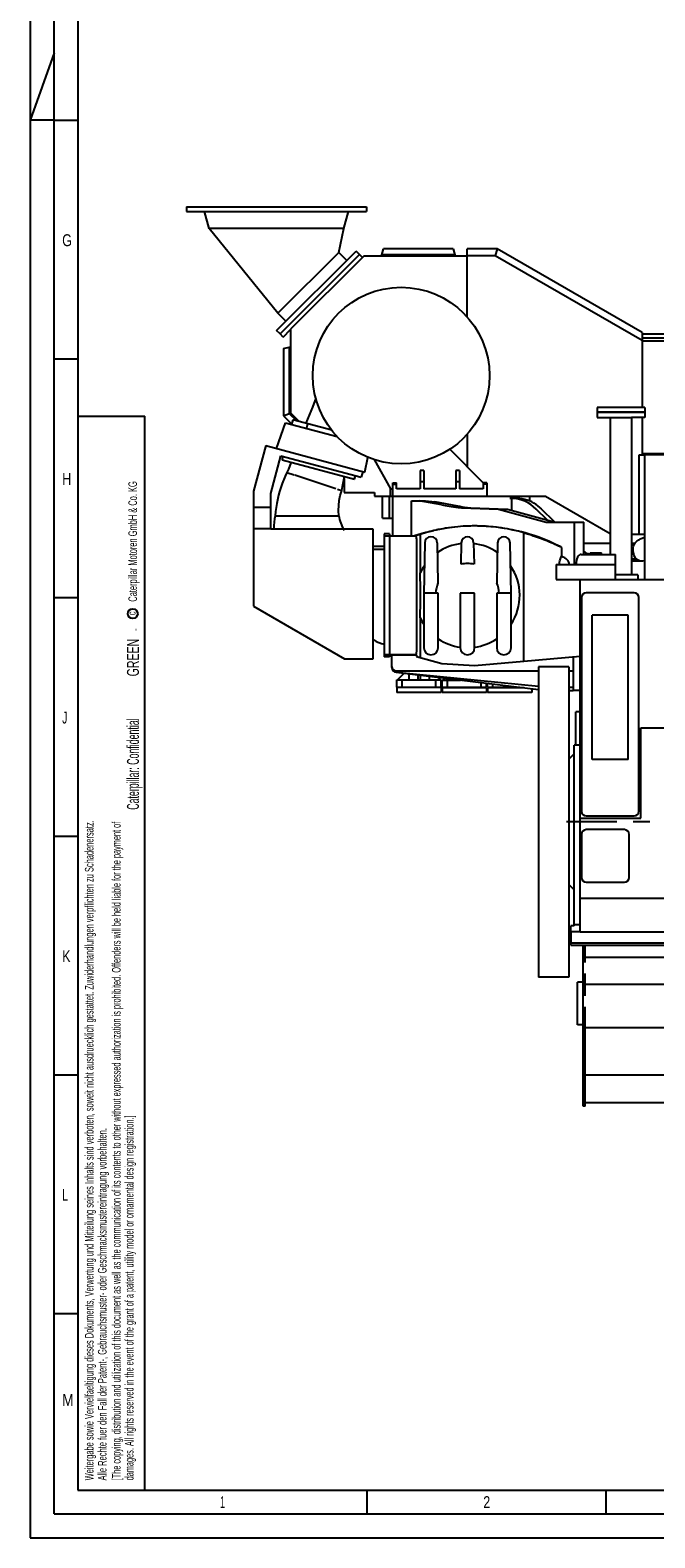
# Model space of a CAD drawing. Header units: millimetres. Extents: x 0 to 841, y 0 to 594.
# Tile 1 of 72: x 0 to 131, y 0 to 316. Entities that reach past the tile are written whole.
import ezdxf
from ezdxf.enums import TextEntityAlignment as Align

# ---------------------------------------------------------------- set-up
doc = ezdxf.new("R2010")
doc.units = ezdxf.units.MM
doc.header["$LTSCALE"] = 46.255
doc.linetypes.add('CENTER', pattern=[0.6, 0.375, -0.075, 0.075, -0.075])
doc.linetypes.add('PHANTOM', pattern=[0.8, 0.45, -0.05, 0.1, -0.05, 0.1, -0.05])
doc.layers.get('0').update_dxf_attribs({"linetype": 'CONTINUOUS'})
for name, color, linetype in [('25007_040000_TLKS_KS_V_ABL298', 7, 'CONTINUOUS'), ('25007_041000_TLKS_KS_V_ABL321', 7, 'CONTINUOUS'), ('25007_042000_TLKS_KS_TL_V_ABL299', 7, 'CONTINUOUS'), ('25007_116500_01_SIMPLE1_C_ABL344', 7, 'CONTINUOUS'), ('25007_116500_01_SIMPLE1_T1_C_PBL346', 7, 'CONTINUOUS'), ('25007_116500_03_SIMPLE1_T2_C_PBL345', 7, 'CONTINUOUS'), ('25007_721800_06_SIMPLE1_T1_X_PBL296', 7, 'CONTINUOUS'), ('25007_721800_06_SIMPLE1_X_ABL295', 7, 'CONTINUOUS'), ('25007_724000_05_SIMPLE1_G_ABL310', 7, 'CONTINUOUS'), ('25007_724000_05_SIMPLE1_T1_G_PBL311', 7, 'CONTINUOUS'), ('25007_724700_03_SIMPLE1_A_ABL300', 7, 'CONTINUOUS'), ('25007_724700_03_SIMPLE1_T1_A_PBL301', 7, 'CONTINUOUS'), ('25007_725000_27_SIMPLE1_T1_X_PBL307', 7, 'CONTINUOUS'), ('25007_725000_27_SIMPLE1_T2_X_PBL309', 7, 'CONTINUOUS'), ('25007_725000_27_SIMPLE1_T3_X_PBL312', 7, 'CONTINUOUS'), ('25007_725000_27_SIMPLE1_T4_X_PBL308', 7, 'CONTINUOUS'), ('25007_725000_27_SIMPLE1_X#AF0_ABL306', 7, 'CONTINUOUS'), ('25007_731000_20_SIMPLE1_B_ABL322', 7, 'CONTINUOUS'), ('25007_731000_20_SIMPLE1_T1_B_PBL336', 7, 'CONTINUOUS'), ('25007_731000_20_SIMPLE1_T2_B_PBL323', 7, 'CONTINUOUS'), ('25007_731000_20_SIMPLE1_T3_B_PBL324', 7, 'CONTINUOUS'), ('25097_000000_TLKS_MARKETING_ABL297', 7, 'CONTINUOUS'), ('25097_000000_TRENNSTELLEN_TLKS_PBL368', 7, 'CONTINUOUS'), ('25097_030000_TLKS_V_ABL302', 7, 'CONTINUOUS'), ('25097_100000_TLKS_V_ABL333', 7, 'CONTINUOUS'), ('25097_111000_21_SIMPLE1_A_ABL339', 7, 'CONTINUOUS'), ('25097_111000_21_SIMPLE1_T1_A_PBL340', 7, 'CONTINUOUS'), ('25097_111200_24_SIMPLE1_T1_X_PBL343', 7, 'CONTINUOUS'), ('25097_111200_24_SIMPLE1_T7_X_PBL342', 7, 'CONTINUOUS'), ('25097_111200_24_SIMPLE1_X_ABL341', 7, 'CONTINUOUS'), ('25097_122000_01_SIMPLE1_D_ABL337', 7, 'CONTINUOUS'), ('25097_122000_01_SIMPLE1_T1_D_PBL338', 7, 'CONTINUOUS'), ('25097_122000_03_SIMPLE1_B_ABL334', 7, 'CONTINUOUS'), ('25097_122000_03_SIMPLE1_T1_B_PBL335', 7, 'CONTINUOUS'), ('25097_171000_21_SIMPLE1_A_ABL354', 7, 'CONTINUOUS'), ('25097_171000_21_SIMPLE1_T1_A_PBL355', 7, 'CONTINUOUS'), ('25097_700000_TLKS_V_ABL303', 7, 'CONTINUOUS'), ('25097_722000_27_SIMPLE1_A_ABL304', 7, 'CONTINUOUS'), ('25097_722000_27_SIMPLE1_T1_A_PBL305', 7, 'CONTINUOUS'), ('25097_800000_TLKS_V_ABL313', 7, 'CONTINUOUS'), ('25097_833000_20_SIMPLE1_A_ABL314', 7, 'CONTINUOUS'), ('25097_833000_20_SIMPLE1_T3_A_PBL316', 7, 'CONTINUOUS'), ('25097_833000_20_SIMPLE1_T4_A_PBL320', 7, 'CONTINUOUS'), ('25097_833000_20_SIMPLE1_T6_A_PBL353', 7, 'CONTINUOUS'), ('25097_833000_20_SIMPLE1_T7_A_PBL318', 7, 'CONTINUOUS'), ('25097_833000_20_SIMPLE1_T8_A_PBL315', 7, 'CONTINUOUS'), ('25097_833000_20_SIMPLE1_T8_A_PBL317', 7, 'CONTINUOUS'), ('25097_833000_20_SIMPLE1_T8_A_PBL319', 7, 'CONTINUOUS'), ('right_6_VBL294', 7, 'CONTINUOUS')]:
    doc.layers.add(name, color=color, linetype=linetype)
doc.styles.get("Standard").update_dxf_attribs({"font": 'txt', "width": 0.6})
doc.styles.add('TEXTSTYLE_2', font='txt')

# ---------------------------------------------------------------- blocks, each defined once
blk = doc.blocks.new('*T621')
at = {"color": 2, "linetype": 'Continuous'}
for p, q in [((0, 0), (0.1, 0)), ((0, 0), (0, -0.01)), ((0.1, 0), (0.1, -0.01)), ((0, -0.01), (0.1, -0.01))]:
    blk.add_line(p, q, dxfattribs=at)
at = {"color": 7, "linetype": 'Continuous'}
for s, width, p in [('GREEN', 0.661905, (0.68, -5.89)), ('Caterpillar: Confidential ', 0.551282, (0.68, -27.94))]:
    blk.add_text(s, height=2.5, rotation=90, dxfattribs=dict(at, width=width)).set_placement(p, align=Align.CENTER)
blk = doc.blocks.new('25007_721800_06_SIMPLE1_T1_X_PBL296', base_point=(51.57, 265.56))
at = {"layer": '25007_721800_06_SIMPLE1_T1_X_PBL296', "color": 7, "linetype": 'Continuous'}
for p, q in [((32.72, 278.89), (32.72, 277.89)), ((32.72, 278.89), (70.42, 278.89)), ((70.42, 278.89), (70.42, 277.89)), ((32.72, 277.89), (70.42, 277.89)), ((37.44, 274.35), (36.49, 277.89)), ((37.44, 274.35), (36.49, 277.89)), ((65.69, 274.35), (66.64, 277.89)), ((65.69, 274.35), (66.64, 277.89)), ((51.85, 256.57), (37.44, 274.35)), ((65.69, 274.35), (37.44, 274.35)), ((64.58, 269.3), (65.69, 274.35)), ((51.59, 252.94), (68.21, 269.56)), ((64.58, 269.3), (51.85, 256.57)), ((52.3, 252.23), (68.92, 268.85)), ((66.27, 267.61), (64.58, 269.3)), ((66.27, 267.61), (64.58, 269.3)), ((68.92, 268.85), (68.21, 269.56)), ((53.54, 254.88), (51.85, 256.57)), ((53.54, 254.88), (51.85, 256.57)), ((52.3, 252.23), (51.59, 252.94))]:
    blk.add_line(p, q, dxfattribs=at)
blk = doc.blocks.new('25007_721800_06_SIMPLE1_X_ABL295', base_point=(51.57, 265.56))
at = {"layer": '25007_721800_06_SIMPLE1_T1_X_PBL296'}
blk.add_blockref('25007_721800_06_SIMPLE1_T1_X_PBL296', (51.57, 265.56), dxfattribs=at)
blk = doc.blocks.new('25007_724700_03_SIMPLE1_T1_A_PBL301', base_point=(59.29, 208.91))
at = {"layer": '25007_724700_03_SIMPLE1_T1_A_PBL301', "color": 7, "linetype": 'Continuous'}
for p, q in [((51.59, 228.25), (53.45, 233.63)), ((53.45, 233.63), (64.28, 230.73)), ((49.32, 228.86), (46.75, 219.28)), ((49.32, 228.86), (70.08, 223.3)), ((50.35, 218.8), (52.47, 226.72)), ((52.47, 226.72), (69.28, 222.22)), ((70.08, 223.3), (70.68, 226.37)), ((69.6, 223.43), (69.28, 222.22)), ((46.75, 219.28), (46.75, 195.19)), ((50.35, 211.35), (50.35, 218.8)), ((46.75, 215.94), (50.35, 215.94)), ((50.35, 211.38), (46.75, 211.38)), ((71.83, 211.35), (50.35, 211.35)), ((71.83, 184.19), (71.83, 211.35)), ((46.75, 195.19), (65.82, 184.19)), ((65.82, 184.19), (71.83, 184.19))]:
    blk.add_line(p, q, dxfattribs=at)
blk = doc.blocks.new('25007_724700_03_SIMPLE1_A_ABL300', base_point=(59.29, 208.91))
at = {"layer": '25007_724700_03_SIMPLE1_T1_A_PBL301'}
blk.add_blockref('25007_724700_03_SIMPLE1_T1_A_PBL301', (59.29, 208.91), dxfattribs=at)
blk = doc.blocks.new('25007_725000_27_SIMPLE1_T1_X_PBL307', base_point=(75.44, 243.5))
at = {"layer": '25007_725000_27_SIMPLE1_T1_X_PBL307', "color": 7, "linetype": 'Continuous'}
for p, q in [((54.99, 234.25), (54.73, 233.29)), ((63.12, 232.07), (54.99, 234.25)), ((58.07, 233.43), (57.81, 232.46))]:
    blk.add_line(p, q, dxfattribs=at)
blk.add_lwpolyline([(59.77, 238.8), (59.08, 236.89), (57.73, 233.52)], dxfattribs=at)
blk.add_circle((77.65, 243.5), 18.5, dxfattribs=at)
blk = doc.blocks.new('25007_725000_27_SIMPLE1_T4_X_PBL308', base_point=(63.08, 205.57))
at = {"layer": '25007_725000_27_SIMPLE1_T4_X_PBL308', "color": 7, "linetype": 'Continuous'}
for p, q in [((52.76, 225.85), (52.96, 226.59)), ((52.76, 225.85), (67.87, 221.8)), ((53.76, 223.23), (55.28, 222.72)), ((55.38, 222.69), (64.01, 219.82)), ((67.87, 221.8), (68.07, 222.54)), ((64.32, 219.71), (65.21, 219.42)), ((51.28, 214.15), (64.6, 214.15)), ((51.28, 214.15), (64.6, 214.15)), ((74.1, 210.34), (74.1, 184.56)), ((75.2, 210.34), (74.1, 210.34)), ((75.2, 209.89), (74.1, 209.89)), ((75.2, 210.34), (75.2, 184.56)), ((74.1, 207.09), (71.83, 207.09)), ((72, 207.76), (74.1, 207.76)), ((71.83, 188.12), (71.9, 188.12)), ((75.2, 185.01), (74.1, 185.01)), ((75.2, 184.56), (74.1, 184.56))]:
    blk.add_line(p, q, dxfattribs=at)
for points in [[(54.62, 225.35), (54.33, 224.64), (54.04, 223.93), (53.76, 223.23)], [(53.76, 223.23), (53.4, 222.46), (52.76, 220.88), (52.22, 219.25), (52, 218.42), (51.62, 216.73), (51.36, 215.02), (51.28, 214.15)], [(65.21, 219.42), (65.4, 220.3), (65.82, 222.35)], [(64.6, 214.15), (64.55, 215.21), (64.58, 216.27), (64.71, 217.33), (64.92, 218.39), (65.21, 219.42)]]:
    blk.add_lwpolyline(points, dxfattribs=at)
for centre, radius, start, end in [((70.95, 210.56), 20, 169.6437, 177.4766), ((72, 215.24), 7.48, 188.3674, 213.1656), ((72, 215.24), 7.48, 267.7466, 270), ((75.06, 192.75), 5.6, 235.6711, 260.1212)]:
    blk.add_arc(centre, radius, start, end, dxfattribs=at)
blk = doc.blocks.new('25007_725000_27_SIMPLE1_T2_X_PBL309', base_point=(60.92, 260.22))
at = {"layer": '25007_725000_27_SIMPLE1_T2_X_PBL309', "color": 7, "linetype": 'Continuous'}
for p, q in [((52.3, 252.23), (68.92, 268.85)), ((69.53, 268.23), (68.92, 268.85)), ((52.94, 251.59), (54.5, 253.16)), ((52.94, 251.59), (52.3, 252.23))]:
    blk.add_line(p, q, dxfattribs=at)
blk = doc.blocks.new('25007_725000_27_SIMPLE1_T3_X_PBL312', base_point=(83.79, 223.16))
at = {"layer": '25007_725000_27_SIMPLE1_T3_X_PBL312', "color": 7, "linetype": 'Continuous'}
for p, q in [((94.8, 221.06), (87.82, 228.07)), ((71.99, 225.9), (75.4, 219.75)), ((81.6, 223.59), (81.6, 219.75)), ((82.4, 223.59), (81.6, 223.59)), ((82.4, 221.25), (81.6, 221.25)), ((82.4, 223.59), (82.4, 219.75)), ((89.1, 223.59), (89.1, 219.75)), ((89.9, 223.59), (89.1, 223.59)), ((89.9, 221.25), (89.1, 221.25)), ((89.9, 223.59), (89.9, 219.75)), ((75.4, 218.25), (75.4, 219.75)), ((75.4, 219.75), (75.9, 219.75)), ((75.9, 218.25), (75.7, 218.25)), ((75.9, 218.25), (75.9, 221.06)), ((75.9, 221.06), (76.7, 221.06)), ((75.9, 220.75), (76.7, 220.75)), ((76.7, 219.75), (76.7, 221.06)), ((81.6, 219.75), (76.7, 219.75)), ((89.1, 219.75), (82.4, 219.75)), ((94.8, 219.75), (89.9, 219.75)), ((94.8, 221.06), (94.8, 219.75)), ((95.6, 221.06), (94.8, 221.06)), ((95.6, 220.75), (94.8, 220.75)), ((95.6, 221.06), (95.6, 218.25))]:
    blk.add_line(p, q, dxfattribs=at)
blk = doc.blocks.new('25007_725000_27_SIMPLE1_X#AF0_ABL306', base_point=(73.55, 226.7))
at = {"layer": '25007_725000_27_SIMPLE1_T1_X_PBL307'}
blk.add_blockref('25007_725000_27_SIMPLE1_T1_X_PBL307', (75.44, 243.5), dxfattribs=at)
at = {"layer": '25007_725000_27_SIMPLE1_T2_X_PBL309'}
blk.add_blockref('25007_725000_27_SIMPLE1_T2_X_PBL309', (60.92, 260.22), dxfattribs=at)
at = {"layer": '25007_725000_27_SIMPLE1_T3_X_PBL312'}
blk.add_blockref('25007_725000_27_SIMPLE1_T3_X_PBL312', (83.79, 223.16), dxfattribs=at)
at = {"layer": '25007_725000_27_SIMPLE1_T4_X_PBL308'}
blk.add_blockref('25007_725000_27_SIMPLE1_T4_X_PBL308', (63.08, 205.57), dxfattribs=at)
blk = doc.blocks.new('25007_724000_05_SIMPLE1_T1_G_PBL311', base_point=(98.15, 197.9))
at = {"layer": '25007_724000_05_SIMPLE1_T1_G_PBL311', "color": 7, "linetype": 'Continuous'}
for p, q in [((73.75, 213.65), (73.75, 218.25)), ((73.77, 218.25), (75.7, 218.25)), ((75.15, 218.25), (75.15, 213.65)), ((75.9, 209.9), (75.9, 218.25)), ((75.9, 218.25), (100.8, 218.25)), ((100.8, 217.85), (100.8, 218.25)), ((104.55, 218.25), (104.55, 217.23)), ((79.81, 209.9), (79.81, 217.25)), ((79.81, 217.25), (82.72, 217.25)), ((86.15, 216.4), (81.44, 217.25)), ((82.72, 217.25), (84.72, 217.05)), ((89.53, 216.18), (84.72, 217.05)), ((89.6, 215.89), (90.31, 215.8)), ((90.31, 215.8), (92.21, 215.8)), ((90.31, 215.8), (98.04, 215.54)), ((91.51, 215.89), (92.21, 215.8)), ((92.21, 215.8), (99.94, 215.54)), ((98.04, 215.54), (108, 212.8)), ((98.04, 215.54), (99.94, 215.54)), ((99.94, 215.54), (109.91, 212.8)), ((100.39, 217.85), (101.45, 217.85)), ((100.8, 215.31), (100.8, 217.84)), ((108.22, 213.26), (105.93, 215.55)), ((109.76, 212.84), (107.04, 215.55)), ((73.75, 213.65), (75.9, 213.65)), ((108, 212.8), (115.86, 212.8)), ((113.96, 203.95), (113.96, 212.8)), ((115.86, 206.05), (115.86, 212.8)), ((75.3, 185), (75.3, 209.9)), ((75.3, 209.9), (80.67, 209.9)), ((80.48, 209.9), (82.76, 210.6)), ((81.83, 210.33), (80.48, 209.9)), ((81.63, 210.26), (80.51, 209.9)), ((81.63, 210.26), (81.63, 202.16)), ((82.76, 210.6), (84.5, 211.04)), ((103.3, 183.7), (103.3, 210.59)), ((103.3, 210.59), (104.36, 210.27)), ((104.36, 210.27), (104.42, 210.25)), ((80.9, 208.4), (80.9, 186.5)), ((82.6, 208.47), (82.4, 197.75)), ((85.2, 208.47), (85.36, 200)), ((90.23, 208.47), (90.14, 203.98)), ((92.82, 208.47), (92.91, 203.98)), ((97.85, 208.47), (97.69, 200)), ((100.65, 197.75), (100.45, 208.47)), ((110.94, 207.67), (111.24, 207.52)), ((111.24, 207.52), (111.24, 205.66)), ((115.35, 206.05), (122.55, 206.05)), ((117.2, 206.4), (117.2, 206.05)), ((117.2, 206.4), (119.61, 206.4)), ((117.32, 206.05), (117.32, 206.4)), ((119.61, 206.05), (119.61, 206.4)), ((122.55, 200.75), (122.55, 206.05)), ((110.07, 203.95), (110.07, 200.75)), ((110.07, 203.95), (122.55, 203.95)), ((110.07, 200.75), (115.15, 200.75)), ((85.4, 197.95), (82.4, 197.95)), ((82.4, 197.75), (82.4, 186.5)), ((85.4, 197.75), (85.4, 197.95)), ((85.4, 186.5), (85.4, 197.75)), ((90.03, 197.95), (90.03, 197.75)), ((93.02, 197.95), (90.03, 197.95)), ((90.03, 197.75), (90.03, 186.5)), ((93.03, 197.75), (93.02, 197.95)), ((93.03, 186.5), (93.03, 197.75)), ((97.65, 197.95), (97.65, 197.75)), ((100.65, 197.95), (97.65, 197.95)), ((97.65, 197.75), (97.65, 186.5)), ((100.65, 186.5), (100.65, 197.75)), ((81.63, 192.74), (81.63, 184.46)), ((80.67, 185), (75.3, 185)), ((75.3, 185), (80.9, 185)), ((75.7, 182.36), (75.7, 185)), ((80.9, 185), (80.9, 184.67)), ((80.9, 184.67), (86.19, 183.16)), ((93.04, 182.8), (103.3, 183.7)), ((103.3, 183.7), (115.15, 184.73)), ((113.65, 184.6), (113.65, 177.55)), ((76.58, 181.34), (106.4, 177.76)), ((76.6, 181.65), (106.4, 181.65)), ((76.6, 181.36), (106.4, 178.42)), ((86.19, 183.16), (93.04, 182.8)), ((112.75, 181.65), (113.65, 181.65)), ((112.75, 178.25), (113.65, 178.25)), ((112.75, 177.55), (113.65, 177.55)), ((115.15, 177.55), (113.65, 177.55))]:
    blk.add_line(p, q, dxfattribs=at)
for points in [[(94.18, 211.98), (93.98, 211.99), (93.74, 211.99), (93.48, 212), (93.19, 212), (92.87, 212), (92.53, 212), (92.16, 211.99), (91.77, 211.98), (91.35, 211.96), (90.89, 211.94), (90.64, 211.93), (90.11, 211.89), (89.51, 211.84), (88.85, 211.77), (88.17, 211.69), (87.54, 211.61)], [(110.94, 207.67), (109.97, 208.15), (108.72, 208.72), (107.55, 209.21), (106.45, 209.63), (105.41, 209.99), (104.44, 210.3), (103.58, 210.55), (102.83, 210.75), (102.15, 210.92), (101.55, 211.06), (100.99, 211.18), (100.45, 211.29), (99.89, 211.39), (99.31, 211.49), (98.68, 211.59), (98.02, 211.68), (97.44, 211.75), (96.91, 211.8), (96.42, 211.85), (95.96, 211.89), (95.52, 211.92), (95.35, 211.93)], [(82.93, 210.64), (82.58, 210.55), (81.83, 210.33)], [(87.54, 211.61), (86.97, 211.52), (86.45, 211.43), (85.98, 211.35), (85.65, 211.28), (85.42, 211.24), (85.24, 211.2), (85.1, 211.17), (84.97, 211.14), (84.89, 211.12)]]:
    blk.add_lwpolyline(points, dxfattribs=at)
for centre, radius, start, end in [((100.39, 210.03), 7.82, 44.9358, 87.0217), ((101.49, 210), 7.86, 44.9829, 59.6701), ((93.03, 173.75), 38.25, 88.2674, 102.2846), ((93.03, 173.75), 38.25, 74.4214, 88.2675), ((93.03, 173.73), 38.27, 102.2857, 107.3226), ((83.9, 208.45), 1.3, 1.07, 178.93), ((91.53, 208.45), 1.3, 1.07, 178.93), ((99.15, 208.45), 1.3, 1.07, 178.93), ((91.53, 197.45), 10.95, 96.8289, 125.0233), ((91.53, 197.45), 10.95, 54.9767, 83.1711), ((97.61, 181.42), 29.44, 62.4302, 63.0771), ((117.85, 209.03), 3.03, 228.9303, 232.5848), ((116.89, 209), 3, 249.9012, 260.0111), ((91.53, 197.45), 10.95, 145.3763, 154.5368), ((91.53, 197.45), 6.67, 78.031, 101.969), ((91.53, 197.45), 10.95, 326.4076, 34.6237), ((-76.42, 197.45), 158.12, 358.2932, 1.7068), ((91.53, 197.45), 6.67, 157.5518, 175.7026), ((91.53, 197.45), 6.67, 4.2974, 22.4482), ((91.53, 197.45), 10.95, 205.4632, 213.5924), ((83.9, 186.5), 1.5, 180, 360), ((91.53, 197.45), 10.95, 236.0041, 262.1297), ((91.53, 186.5), 1.5, 180, 360), ((91.53, 197.45), 10.95, 277.8703, 303.9959), ((99.15, 186.5), 1.5, 180, 360), ((76.6, 182.55), 0.9, 180, 270), ((76.7, 182.36), 1, 180, 264.368), ((76.7, 182.34), 1, 180, 263.147)]:
    blk.add_arc(centre, radius, start, end, dxfattribs=at)
for centre, major_axis, ratio, start_param, end_param in [((94.05, 215.89), (9.52, -0.96), 0.052674, -2.544151, -2.051392), ((94.06, 215.89), (5.45, -0.55), 0.052674, -2.544151, -2.051392), ((100.39, 209.94), (7.97, 0), 0.992058, 1.519856, 1.570796), ((101.45, 209.94), (7.97, 0), 0.992058, 7.328281, 7.853982), ((108.96, 204.01), (3.85, 0), 0.528155, -0.031845, 0.938798), ((115.35, 204.01), (0, 2.04), 0.528155, -0.000003, 1.602641), ((117.85, 209.05), (0, 3.05), 0.972869, -3.505056, -3.361243)]:
    blk.add_ellipse(centre, major_axis=major_axis, ratio=ratio, start_param=start_param, end_param=end_param, dxfattribs=at)
for points, knots in [([(80.67, 209.9), (80.69, 209.9), (80.73, 209.86), (80.76, 209.77), (80.8, 209.63), (80.85, 209.37), (80.89, 208.95), (80.9, 208.59), (80.9, 208.4)], [0, 0, 0, 0, 0.032312, 0.09324, 0.186002, 0.308555, 0.625897, 1, 1, 1, 1]), ([(104.42, 210.25), (105.6, 209.88), (107.82, 209.11), (109.96, 208.17), (110.95, 207.67)], [0, 0, 0, 0, 0.528652, 1, 1, 1, 1]), ([(110.81, 203.95), (110.8, 204.28), (110.85, 204.75), (111.04, 205.32), (111.17, 205.56), (111.24, 205.66)], [0, 0, 0, 0, 0.550967, 0.792449, 1, 1, 1, 1]), ([(116.01, 206.62), (116.07, 206.57), (116.31, 206.4), (116.58, 206.27), (116.79, 206.2)], [0, 0, 0, 0, 0.254296, 1, 1, 1, 1]), ([(80.9, 186.5), (80.9, 186.31), (80.89, 185.95), (80.85, 185.53), (80.8, 185.27), (80.76, 185.13), (80.73, 185.04), (80.69, 185), (80.67, 185)], [0, 0, 0, 0, 0.374103, 0.691445, 0.813998, 0.90676, 0.967688, 1, 1, 1, 1])]:
    blk.add_open_spline(points, degree=3, knots=knots, dxfattribs=at)
blk = doc.blocks.new('25007_724000_05_SIMPLE1_G_ABL310', base_point=(98.15, 197.9))
at = {"layer": '25007_724000_05_SIMPLE1_T1_G_PBL311'}
blk.add_blockref('25007_724000_05_SIMPLE1_T1_G_PBL311', (98.15, 197.9), dxfattribs=at)
blk = doc.blocks.new('25007_116500_03_SIMPLE1_T2_C_PBL345', base_point=(123.65, 236.35))
at = {"layer": '25007_116500_03_SIMPLE1_T2_C_PBL345', "color": 7, "linetype": 'Continuous'}
for p, q in [((118.65, 236.85), (118.65, 235.85)), ((121.39, 236.85), (118.65, 236.85)), ((121.39, 235.85), (118.65, 235.85)), ((123.65, 236.85), (121.39, 236.85)), ((123.65, 235.85), (121.39, 235.85)), ((125.91, 236.85), (123.65, 236.85)), ((125.91, 235.85), (123.65, 235.85)), ((128.65, 236.85), (125.91, 236.85)), ((128.65, 235.85), (125.91, 235.85)), ((128.65, 236.85), (128.65, 235.85))]:
    blk.add_line(p, q, dxfattribs=at)
blk = doc.blocks.new('25007_116500_01_SIMPLE1_T1_C_PBL346', base_point=(123.65, 218.25))
at = {"layer": '25007_116500_01_SIMPLE1_T1_C_PBL346', "color": 7, "linetype": 'Continuous'}
for p, q in [((118.65, 235.75), (118.65, 234.75)), ((128.65, 235.75), (118.65, 235.75)), ((118.65, 234.75), (121.4, 234.75)), ((121.4, 234.75), (121.4, 206.05)), ((121.4, 234.75), (125.9, 234.75)), ((125.9, 234.75), (125.9, 201.75)), ((128.65, 234.75), (125.9, 234.75)), ((128.65, 235.75), (128.65, 234.75)), ((126.3, 201.75), (122.55, 201.75)), ((127.2, 201.75), (126.3, 201.75)), ((127.2, 201.75), (127.2, 200.75))]:
    blk.add_line(p, q, dxfattribs=at)
blk = doc.blocks.new('25007_116500_01_SIMPLE1_C_ABL344', base_point=(123.65, 218.8))
at = {"layer": '25007_116500_01_SIMPLE1_T1_C_PBL346'}
blk.add_blockref('25007_116500_01_SIMPLE1_T1_C_PBL346', (123.65, 218.25), dxfattribs=at)
at = {"layer": '25007_116500_03_SIMPLE1_T2_C_PBL345'}
blk.add_blockref('25007_116500_03_SIMPLE1_T2_C_PBL345', (123.65, 236.35), dxfattribs=at)
blk = doc.blocks.new('25007_042000_TLKS_KS_TL_V_ABL299', base_point=(87.7, 226.52))
at = {"layer": '25007_116500_01_SIMPLE1_C_ABL344'}
blk.add_blockref('25007_116500_01_SIMPLE1_C_ABL344', (123.65, 218.8), dxfattribs=at)
at = {"layer": '25007_724000_05_SIMPLE1_G_ABL310'}
blk.add_blockref('25007_724000_05_SIMPLE1_G_ABL310', (98.15, 197.9), dxfattribs=at)
at = {"layer": '25007_724700_03_SIMPLE1_A_ABL300'}
blk.add_blockref('25007_724700_03_SIMPLE1_A_ABL300', (59.29, 208.91), dxfattribs=at)
at = {"layer": '25007_725000_27_SIMPLE1_X#AF0_ABL306'}
blk.add_blockref('25007_725000_27_SIMPLE1_X#AF0_ABL306', (73.55, 226.7), dxfattribs=at)
blk = doc.blocks.new('25007_731000_20_SIMPLE1_T2_B_PBL323', base_point=(109.58, 150))
at = {"layer": '25007_731000_20_SIMPLE1_T2_B_PBL323', "color": 7, "linetype": 'Continuous'}
for p, q in [((106.4, 182.5), (106.4, 117.5)), ((112.75, 182.5), (106.4, 182.5)), ((112.75, 182.5), (112.75, 117.5)), ((112.75, 117.5), (106.4, 117.5))]:
    blk.add_line(p, q, dxfattribs=at)
blk = doc.blocks.new('25007_731000_20_SIMPLE1_T3_B_PBL324', base_point=(109.58, 150))
at = {"layer": '25007_731000_20_SIMPLE1_T3_B_PBL324', "color": 7, "linetype": 'Continuous'}
for p, q in [((106.4, 182.5), (106.4, 117.5)), ((112.75, 182.5), (106.4, 182.5)), ((112.75, 182.5), (112.75, 117.5)), ((112.75, 117.5), (106.4, 117.5))]:
    blk.add_line(p, q, dxfattribs=at)
blk = doc.blocks.new('25007_731000_20_SIMPLE1_T1_B_PBL336', base_point=(113.95, 146.53))
at = {"layer": '25007_731000_20_SIMPLE1_T1_B_PBL336', "color": 7, "linetype": 'Continuous'}
for p, q in [((113.85, 128.41), (113.85, 166.05)), ((115.15, 166.05), (113.85, 166.05)), ((112.75, 163.15), (113.85, 164.25)), ((112.75, 136.85), (113.85, 135.75)), ((113.15, 127), (113.15, 128.25)), ((113.85, 128.25), (113.15, 128.25)), ((115.15, 127), (113.15, 127)), ((113.85, 128.25), (113.85, 128.41)), ((115.15, 128.41), (113.85, 128.41))]:
    blk.add_line(p, q, dxfattribs=at)
blk = doc.blocks.new('25007_731000_20_SIMPLE1_B_ABL322', base_point=(110.78, 150))
at = {"layer": '25007_731000_20_SIMPLE1_T1_B_PBL336'}
blk.add_blockref('25007_731000_20_SIMPLE1_T1_B_PBL336', (113.95, 146.53), dxfattribs=at)
at = {"layer": '25007_731000_20_SIMPLE1_T2_B_PBL323'}
blk.add_blockref('25007_731000_20_SIMPLE1_T2_B_PBL323', (109.58, 150), dxfattribs=at)
at = {"layer": '25007_731000_20_SIMPLE1_T3_B_PBL324'}
blk.add_blockref('25007_731000_20_SIMPLE1_T3_B_PBL324', (109.58, 150), dxfattribs=at)
blk = doc.blocks.new('25007_041000_TLKS_KS_V_ABL321', base_point=(110.775, 150))
at = {"layer": '25007_731000_20_SIMPLE1_B_ABL322'}
blk.add_blockref('25007_731000_20_SIMPLE1_B_ABL322', (110.775, 150), dxfattribs=at)
blk = doc.blocks.new('25007_040000_TLKS_KS_V_ABL298', base_point=(87.7, 193.17))
at = {"layer": '25007_041000_TLKS_KS_V_ABL321'}
blk.add_blockref('25007_041000_TLKS_KS_V_ABL321', (110.78, 150), dxfattribs=at)
at = {"layer": '25007_042000_TLKS_KS_TL_V_ABL299'}
blk.add_blockref('25007_042000_TLKS_KS_TL_V_ABL299', (87.7, 226.52), dxfattribs=at)
blk = doc.blocks.new('25097_722000_27_SIMPLE1_T1_A_PBL305', base_point=(188.87, 240.14))
at = {"layer": '25097_722000_27_SIMPLE1_T1_A_PBL305', "color": 7, "linetype": 'Continuous'}
for p, q in [((69.83, 268.52), (54.5, 253.2)), ((91.47, 268.52), (69.83, 268.52)), ((73.54, 268.52), (73.94, 270.03)), ((88.89, 268.79), (73.61, 268.79)), ((88.56, 270.03), (73.94, 270.03)), ((88.56, 270.03), (88.96, 268.52)), ((91.47, 255.77), (91.47, 270.03)), ((97.72, 270.03), (91.47, 270.03)), ((97.34, 268.61), (91.47, 268.61)), ((97.72, 270.03), (97.34, 268.61)), ((128.07, 250.86), (97.34, 268.61)), ((128.07, 252.5), (97.72, 270.03)), ((54.5, 253.2), (54.5, 235.7)), ((53, 249.15), (54.5, 249.55)), ((128.07, 252.5), (128.07, 236.85)), ((128.07, 252.27), (324.31, 252.27)), ((128.07, 251.45), (324.31, 251.45)), ((128.07, 250.78), (324.31, 250.78)), ((324.31, 252.27), (324.31, 227.21)), ((53, 249.15), (53, 235.08)), ((54.23, 249.48), (54.23, 235.59)), ((53, 235.08), (54.23, 235.59)), ((53, 235.08), (54.75, 233.33)), ((54.23, 235.59), (55.79, 234.04)), ((54.5, 235.7), (56.3, 233.9)), ((128.07, 235.85), (128.07, 235.75)), ((128.07, 234.75), (128.07, 226.91)), ((91.47, 231.23), (91.47, 224.4)), ((127.47, 210.25), (127.47, 226.91)), ((127.47, 226.91), (128.65, 226.91)), ((128.07, 227.21), (132.85, 227.21)), ((147.15, 227.21), (154.35, 227.21)), ((168.65, 227.21), (175.85, 227.21)), ((190.15, 227.21), (197.35, 227.21)), ((211.65, 227.21), (218.85, 227.21)), ((233.15, 227.21), (240.35, 227.21)), ((254.65, 227.21), (261.85, 227.21)), ((276.15, 227.21), (283.35, 227.21)), ((297.65, 227.21), (304.85, 227.21)), ((319.15, 227.21), (324.74, 227.21)), ((322.05, 227.21), (322.05, 226.97)), ((324.74, 227.21), (324.74, 226.97)), ((65.74, 221.97), (65.74, 219)), ((65.74, 219), (72.05, 219)), ((72.05, 219), (72.05, 218.25)), ((72.05, 218.25), (73.77, 218.25)), ((100.8, 218.25), (107.84, 218.25)), ((107.84, 218.25), (121.4, 210.42)), ((125.9, 210.25), (128.65, 210.25))]:
    blk.add_line(p, q, dxfattribs=at)
blk = doc.blocks.new('25097_722000_27_SIMPLE1_A_ABL304', base_point=(188.87, 240.14))
at = {"layer": '25097_722000_27_SIMPLE1_T1_A_PBL305'}
blk.add_blockref('25097_722000_27_SIMPLE1_T1_A_PBL305', (188.87, 240.14), dxfattribs=at)
blk = doc.blocks.new('25097_700000_TLKS_V_ABL303', base_point=(188.87, 240.14))
at = {"layer": '25097_722000_27_SIMPLE1_A_ABL304'}
blk.add_blockref('25097_722000_27_SIMPLE1_A_ABL304', (188.87, 240.14), dxfattribs=at)
blk = doc.blocks.new('25097_833000_20_SIMPLE1_T8_A_PBL315', base_point=(81.38, 177.63))
at = {"layer": '25097_833000_20_SIMPLE1_T8_A_PBL315', "color": 7, "linetype": 'Continuous'}
for p, q in [((76.75, 178.13), (76.75, 177.13)), ((86, 178.13), (76.75, 178.13)), ((86, 177.13), (76.75, 177.13)), ((86, 178.13), (86, 177.13))]:
    blk.add_line(p, q, dxfattribs=at)
blk = doc.blocks.new('25097_833000_20_SIMPLE1_T3_A_PBL316', base_point=(81.38, 179.68))
at = {"layer": '25097_833000_20_SIMPLE1_T3_A_PBL316', "color": 7, "linetype": 'Continuous'}
for p, q in [((76.87, 179.73), (78.28, 181.14)), ((79.24, 181.02), (79.24, 179.73)), ((81.12, 180.8), (81.12, 179.73)), ((81.62, 180.74), (81.62, 179.73)), ((83.51, 180.51), (83.51, 179.73)), ((85.31, 180.29), (85.88, 179.73)), ((76.75, 178.23), (76.75, 179.73)), ((76.75, 179.73), (86, 179.73)), ((76.75, 178.23), (86, 178.23)), ((77.88, 178.23), (77.88, 179.73)), ((84.88, 178.23), (84.88, 179.73)), ((86, 178.23), (86, 179.73))]:
    blk.add_line(p, q, dxfattribs=at)
blk = doc.blocks.new('25097_833000_20_SIMPLE1_T8_A_PBL317', base_point=(90.875, 177.625))
at = {"layer": '25097_833000_20_SIMPLE1_T8_A_PBL317', "color": 7, "linetype": 'Continuous'}
for p, q in [((86.25, 178.125), (86.25, 177.125)), ((95.5, 178.125), (86.25, 178.125)), ((95.5, 177.125), (86.25, 177.125)), ((95.5, 178.125), (95.5, 177.125))]:
    blk.add_line(p, q, dxfattribs=at)
blk = doc.blocks.new('25097_833000_20_SIMPLE1_T7_A_PBL318', base_point=(90.88, 179.17))
at = {"layer": '25097_833000_20_SIMPLE1_T7_A_PBL318', "color": 7, "linetype": 'Continuous'}
for p, q in [((86.37, 179.72), (86.76, 180.12)), ((86.25, 178.22), (86.25, 179.72)), ((86.25, 179.72), (90.05, 179.72)), ((86.25, 178.22), (95.5, 178.22)), ((87.38, 178.22), (87.38, 179.72)), ((88.74, 179.88), (88.74, 179.72)), ((94.38, 178.22), (94.38, 179.21)), ((95.5, 178.22), (95.5, 179.07))]:
    blk.add_line(p, q, dxfattribs=at)
blk = doc.blocks.new('25097_833000_20_SIMPLE1_T8_A_PBL319', base_point=(100.38, 177.62))
at = {"layer": '25097_833000_20_SIMPLE1_T8_A_PBL319', "color": 7, "linetype": 'Continuous'}
for p, q in [((95.75, 178.12), (95.75, 177.12)), ((103.37, 178.12), (95.75, 178.12)), ((105, 177.12), (95.75, 177.12)), ((105, 177.93), (105, 177.12))]:
    blk.add_line(p, q, dxfattribs=at)
blk = doc.blocks.new('25097_833000_20_SIMPLE1_T4_A_PBL320', base_point=(99.14, 178.63))
at = {"layer": '25097_833000_20_SIMPLE1_T4_A_PBL320', "color": 7, "linetype": 'Continuous'}
for p, q in [((95.75, 178.22), (95.75, 179.04)), ((95.75, 178.22), (102.53, 178.22)), ((96.88, 178.22), (96.88, 178.91))]:
    blk.add_line(p, q, dxfattribs=at)
blk = doc.blocks.new('25097_833000_20_SIMPLE1_T6_A_PBL353', base_point=(122.28, 207.16))
at = {"layer": '25097_833000_20_SIMPLE1_T6_A_PBL353', "color": 7, "linetype": 'Continuous'}
for p, q in [((115.86, 208.43), (121.4, 208.43)), ((125.9, 208.43), (126.63, 208.43)), ((126.42, 208.05), (125.9, 208.05)), ((126.22, 206.55), (126.22, 207.19)), ((126.22, 206.55), (126.22, 206.66)), ((126.85, 205.05), (125.9, 205.05)), ((125.9, 204.68), (128.1, 204.68)), ((126.85, 205.15), (126.85, 205.05))]:
    blk.add_line(p, q, dxfattribs=at)
for start, end in [(179.9999, 228.189), (228.1897, 288.8342), (228.1897, 287.1071)]:
    blk.add_arc((128.1, 206.55), 1.88, start, end, dxfattribs=at)
blk.add_open_spline([(126.22, 207.19), (126.22, 207.38), (126.28, 207.76), (126.5, 208.27), (126.81, 208.68), (127.27, 209.07), (127.88, 209.39), (128.39, 209.56), (128.65, 209.64)], degree=3, knots=[0, 0, 0, 0, 0.15537, 0.305117, 0.44351, 0.567435, 0.784954, 1, 1, 1, 1], dxfattribs=at)
blk = doc.blocks.new('25097_833000_20_SIMPLE1_A_ABL314', base_point=(221.05, 184.23))
at = {"layer": '25097_833000_20_SIMPLE1_T3_A_PBL316'}
blk.add_blockref('25097_833000_20_SIMPLE1_T3_A_PBL316', (81.38, 179.68), dxfattribs=at)
at = {"layer": '25097_833000_20_SIMPLE1_T4_A_PBL320'}
blk.add_blockref('25097_833000_20_SIMPLE1_T4_A_PBL320', (99.14, 178.63), dxfattribs=at)
at = {"layer": '25097_833000_20_SIMPLE1_T6_A_PBL353'}
blk.add_blockref('25097_833000_20_SIMPLE1_T6_A_PBL353', (122.28, 207.16), dxfattribs=at)
at = {"layer": '25097_833000_20_SIMPLE1_T7_A_PBL318'}
blk.add_blockref('25097_833000_20_SIMPLE1_T7_A_PBL318', (90.88, 179.17), dxfattribs=at)
at = {"layer": '25097_833000_20_SIMPLE1_T8_A_PBL315'}
blk.add_blockref('25097_833000_20_SIMPLE1_T8_A_PBL315', (81.38, 177.63), dxfattribs=at)
at = {"layer": '25097_833000_20_SIMPLE1_T8_A_PBL317'}
blk.add_blockref('25097_833000_20_SIMPLE1_T8_A_PBL317', (90.88, 177.62), dxfattribs=at)
at = {"layer": '25097_833000_20_SIMPLE1_T8_A_PBL319'}
blk.add_blockref('25097_833000_20_SIMPLE1_T8_A_PBL319', (100.38, 177.62), dxfattribs=at)
blk = doc.blocks.new('25097_800000_TLKS_V_ABL313', base_point=(221.05, 184.23))
at = {"layer": '25097_833000_20_SIMPLE1_A_ABL314'}
blk.add_blockref('25097_833000_20_SIMPLE1_A_ABL314', (221.05, 184.23), dxfattribs=at)
blk = doc.blocks.new('25097_122000_03_SIMPLE1_T1_B_PBL335', base_point=(229.62, 108.72))
at = {"layer": '25097_122000_03_SIMPLE1_T1_B_PBL335', "color": 8, "linetype": 'PHANTOM'}
for p, q in [((113.15, 127), (113.15, 124.65)), ((113.15, 124.65), (346.1, 124.65)), ((115.75, 90.45), (115.75, 124.2)), ((116.15, 123.65), (115.75, 123.65)), ((116.15, 90.45), (116.15, 124.2)), ((116.15, 116.02), (338.75, 116.02)), ((116.15, 96.7), (115.75, 96.7)), ((116.15, 97), (338.75, 97)), ((116.15, 90.45), (115.75, 90.45)), ((116.15, 91.2), (338.75, 91.2))]:
    blk.add_line(p, q, dxfattribs=at)
blk = doc.blocks.new('25097_122000_03_SIMPLE1_B_ABL334', base_point=(229.625, 108.725))
at = {"layer": '25097_122000_03_SIMPLE1_T1_B_PBL335'}
blk.add_blockref('25097_122000_03_SIMPLE1_T1_B_PBL335', (229.625, 108.725), dxfattribs=at)
blk = doc.blocks.new('25097_122000_01_SIMPLE1_T1_D_PBL338', base_point=(229.62, 116.97))
at = {"layer": '25097_122000_01_SIMPLE1_T1_D_PBL338', "color": 7, "linetype": 'Continuous'}
for p, q in [((113.15, 124.2), (113.15, 127)), ((113.15, 124.2), (346.1, 124.2)), ((115.75, 106.95), (115.75, 124.2)), ((115.75, 121.65), (339.15, 121.65)), ((114.6, 107.45), (114.6, 116.45)), ((115.75, 116.45), (114.6, 116.45)), ((115.75, 107.45), (114.6, 107.45)), ((115.75, 106.95), (339.15, 106.95))]:
    blk.add_line(p, q, dxfattribs=at)
blk = doc.blocks.new('25097_122000_01_SIMPLE1_D_ABL337', base_point=(229.625, 116.975))
at = {"layer": '25097_122000_01_SIMPLE1_T1_D_PBL338'}
blk.add_blockref('25097_122000_01_SIMPLE1_T1_D_PBL338', (229.625, 116.975), dxfattribs=at)
blk = doc.blocks.new('25097_111000_21_SIMPLE1_T1_A_PBL340', base_point=(229.12, 163.88))
at = {"layer": '25097_111000_21_SIMPLE1_T1_A_PBL340', "color": 7, "linetype": 'Continuous'}
for p, q in [((115.15, 127), (115.15, 200.75)), ((328.27, 200.75), (115.15, 200.75)), ((114.25, 166.05), (114.25, 173.05)), ((115.15, 173.05), (114.25, 173.05)), ((127.83, 150.81), (127.83, 169.7)), ((127.83, 169.7), (150.73, 169.7)), ((115.15, 150.81), (127.83, 150.81)), ((115.15, 134), (344, 134)), ((115.15, 127), (344, 127))]:
    blk.add_line(p, q, dxfattribs=at)
blk = doc.blocks.new('25097_111000_21_SIMPLE1_A_ABL339', base_point=(229.125, 163.875))
at = {"layer": '25097_111000_21_SIMPLE1_T1_A_PBL340'}
blk.add_blockref('25097_111000_21_SIMPLE1_T1_A_PBL340', (229.125, 163.875), dxfattribs=at)
blk = doc.blocks.new('25097_111200_24_SIMPLE1_T7_X_PBL342', base_point=(120.4, 142.875))
at = {"layer": '25097_111200_24_SIMPLE1_T7_X_PBL342', "color": 7, "linetype": 'Continuous'}
for p, q in [((115.4, 147.375), (115.4, 138.375)), ((124.4, 148.375), (116.4, 148.375)), ((125.4, 138.375), (125.4, 147.375)), ((116.4, 137.375), (124.4, 137.375))]:
    blk.add_line(p, q, dxfattribs=at)
for centre, start, end in [((116.4, 147.375), 90, 180), ((124.4, 147.375), 0, 90), ((116.4, 138.375), 180, 270), ((124.4, 138.375), 270, 360)]:
    blk.add_arc(centre, 1, start, end, dxfattribs=at)
blk = doc.blocks.new('25097_111200_24_SIMPLE1_T1_X_PBL343', base_point=(121.42, 174.62))
at = {"layer": '25097_111200_24_SIMPLE1_T1_X_PBL343', "color": 7, "linetype": 'Continuous'}
for p, q in [((115.42, 197), (115.42, 152.25)), ((126.42, 198), (116.42, 198)), ((127.42, 152.25), (127.42, 197)), ((117.67, 163.09), (117.67, 193.31)), ((125.17, 193.31), (117.67, 193.31)), ((125.17, 163.09), (125.17, 193.31)), ((125.17, 163.09), (117.67, 163.09)), ((116.42, 151.25), (126.42, 151.25))]:
    blk.add_line(p, q, dxfattribs=at)
for centre, start, end in [((116.42, 197), 90, 180), ((126.42, 197), 0, 90), ((116.42, 152.25), 180, 270), ((126.42, 152.25), 270, 360)]:
    blk.add_arc(centre, 1, start, end, dxfattribs=at)
blk = doc.blocks.new('25097_111200_24_SIMPLE1_X_ABL341', base_point=(229.95, 167.38))
at = {"layer": '25097_111200_24_SIMPLE1_T1_X_PBL343'}
blk.add_blockref('25097_111200_24_SIMPLE1_T1_X_PBL343', (121.42, 174.62), dxfattribs=at)
at = {"layer": '25097_111200_24_SIMPLE1_T7_X_PBL342'}
blk.add_blockref('25097_111200_24_SIMPLE1_T7_X_PBL342', (120.4, 142.88), dxfattribs=at)
blk = doc.blocks.new('25097_171000_21_SIMPLE1_T1_A_PBL355', base_point=(228.125, 213.863))
at = {"layer": '25097_171000_21_SIMPLE1_T1_A_PBL355', "color": 7, "linetype": 'Continuous'}
for p, q in [((128.65, 200.75), (128.65, 226.975)), ((128.65, 226.975), (174.25, 226.975)), ((128.5, 200.75), (128.5, 200.9)), ((128.5, 200.9), (128.65, 200.9))]:
    blk.add_line(p, q, dxfattribs=at)
blk = doc.blocks.new('25097_171000_21_SIMPLE1_A_ABL354', base_point=(228.12, 213.86))
at = {"layer": '25097_171000_21_SIMPLE1_T1_A_PBL355'}
blk.add_blockref('25097_171000_21_SIMPLE1_T1_A_PBL355', (228.12, 213.86), dxfattribs=at)
blk = doc.blocks.new('25097_100000_TLKS_V_ABL333', base_point=(229.625, 158.7125))
at = {"layer": '25097_111000_21_SIMPLE1_A_ABL339'}
blk.add_blockref('25097_111000_21_SIMPLE1_A_ABL339', (229.125, 163.875), dxfattribs=at)
at = {"layer": '25097_111200_24_SIMPLE1_X_ABL341'}
blk.add_blockref('25097_111200_24_SIMPLE1_X_ABL341', (229.95, 167.375), dxfattribs=at)
at = {"layer": '25097_122000_01_SIMPLE1_D_ABL337'}
blk.add_blockref('25097_122000_01_SIMPLE1_D_ABL337', (229.625, 116.975), dxfattribs=at)
at = {"layer": '25097_122000_03_SIMPLE1_B_ABL334'}
blk.add_blockref('25097_122000_03_SIMPLE1_B_ABL334', (229.625, 108.725), dxfattribs=at)
at = {"layer": '25097_171000_21_SIMPLE1_A_ABL354'}
blk.add_blockref('25097_171000_21_SIMPLE1_A_ABL354', (228.125, 213.8625), dxfattribs=at)
blk = doc.blocks.new('25097_030000_TLKS_V_ABL302', base_point=(209.17, 180.24))
at = {"layer": '25097_100000_TLKS_V_ABL333'}
blk.add_blockref('25097_100000_TLKS_V_ABL333', (229.62, 158.71), dxfattribs=at)
at = {"layer": '25097_700000_TLKS_V_ABL303'}
blk.add_blockref('25097_700000_TLKS_V_ABL303', (188.87, 240.14), dxfattribs=at)
at = {"layer": '25097_800000_TLKS_V_ABL313'}
blk.add_blockref('25097_800000_TLKS_V_ABL313', (221.05, 184.23), dxfattribs=at)
blk = doc.blocks.new('25097_000000_TLKS_MARKETING_ABL297', base_point=(207.71, 179.61))
at = {"layer": '25007_040000_TLKS_KS_V_ABL298'}
blk.add_blockref('25007_040000_TLKS_KS_V_ABL298', (87.7, 193.17), dxfattribs=at)
at = {"layer": '25097_030000_TLKS_V_ABL302'}
blk.add_blockref('25097_030000_TLKS_V_ABL302', (209.17, 180.24), dxfattribs=at)
blk = doc.blocks.new('25097_000000_TRENNSTELLEN_TLKS_PBL368', base_point=(242.41, 181.1))
at = {"layer": '25097_000000_TRENNSTELLEN_TLKS_PBL368', "color": 2, "linetype": 'CENTER'}
blk.add_line((372.55, 150), (112.27, 150), dxfattribs=at)
blk = doc.blocks.new('RIGHT_6_VBL294', base_point=(204.11, 194.6))
at = {"layer": '25007_721800_06_SIMPLE1_X_ABL295'}
blk.add_blockref('25007_721800_06_SIMPLE1_X_ABL295', (51.57, 265.56), dxfattribs=at)
at = {"layer": '25097_000000_TLKS_MARKETING_ABL297'}
blk.add_blockref('25097_000000_TLKS_MARKETING_ABL297', (207.71, 179.61), dxfattribs=at)
at = {"layer": '25097_000000_TRENNSTELLEN_TLKS_PBL368'}
blk.add_blockref('25097_000000_TRENNSTELLEN_TLKS_PBL368', (242.41, 181.1), dxfattribs=at)

msp = doc.modelspace()

# ---------------------------------------------------------------- linework, layer by layer
at = {"color": 5, "linetype": 'Continuous'}
for p, q in [((0, 594), (0, 0)), ((10, 584), (10, 10)), ((5, 311.14286), (0, 297)), ((5, 297), (0, 297)), ((5, 247), (10, 247)), ((10, 235), (24, 235)), ((24.01266, 10.00207), (24, 235)), ((5, 197), (10, 197)), ((5, 147), (10, 147)), ((5, 97), (10, 97)), ((5, 47), (10, 47)), ((10, 10), (831, 10)), ((70.5, 10), (70.5, 5)), ((120.5, 10), (120.5, 5)), ((0, 0), (841, 0))]:
    msp.add_line(p, q, dxfattribs=at)
at = {"color": 6, "linetype": 'Continuous'}
for p, q in [((5, 5), (5, 589)), ((5, 297), (10, 297)), ((5, 5), (836, 5))]:
    msp.add_line(p, q, dxfattribs=at)
at = {"color": 5, "linetype": 'Continuous'}
msp.add_circle((21.47908, 193.6221), 1.02756, dxfattribs=at)

# ---------------------------------------------------------------- block references
msp.add_blockref('*T621', (22.08357, 190.31244))
at = {"layer": 'right_6_VBL294'}
msp.add_blockref('RIGHT_6_VBL294', (204.10765, 194.6), dxfattribs=at)

# ---------------------------------------------------------------- texts
at = {"color": 5, "linetype": 'Continuous', "style": 'TEXTSTYLE_2'}
for s, width, p in [('G', 0.785714, (6.70156, 270.613)), ('H', 0.785714, (6.70156, 220.613)), ('J', 0.642857, (6.70156, 170.613)), ('K', 0.785714, (6.70156, 120.613)), ('L', 0.642857, (6.70156, 70.613)), ('M', 0.857143, (6.70156, 27.613)), ('1', 0.571429, (39.733, 6.231)), ('2', 0.785714, (94.833, 6.231))]:
    msp.add_text(s, height=2.50001, dxfattribs=dict(at, width=width)).set_placement(p)
for s, height, width, p in [('Caterpillar Motoren GmbH & Co. KG', 1.8, 0.627706, (22.35264, 196.13665)), ('c', 1.6, 0.642857, (22.04826, 193.29413)), ('Weitergabe sowie Vervielfaeltigung dieses Dokuments, Verwertung und Mitteilung seines Inhalts sind verboten, soweit nicht ausdruecklich gestattet. Zuwiderhandlungen verpflichten zu Schadenersatz.', 1.8, 0.596947, (13.25593, 12.04818)), ('[The copying, distribution and utilization of this document as well as the communication of its contents to other without expressed authorization is prohibited. Offenders will be held liable for the payment of', 1.8, 0.587833, (18.9301, 12.04818)), ('damages. All rights reserved in the event of the grant of a patent, utility model or ornamental design registration.]', 1.8, 0.587302, (21.6301, 12.04818)), ('Alle Rechte fuer den Fall der Patent-, Gebrauchsmuster- oder Geschmacksmustereintragung vorbehalten.', 1.8, 0.601429, (15.98283, 12.02562))]:
    msp.add_text(s, height=height, rotation=90, dxfattribs=dict(at, width=width)).set_placement(p)

doc.saveas('drawing.dxf')
